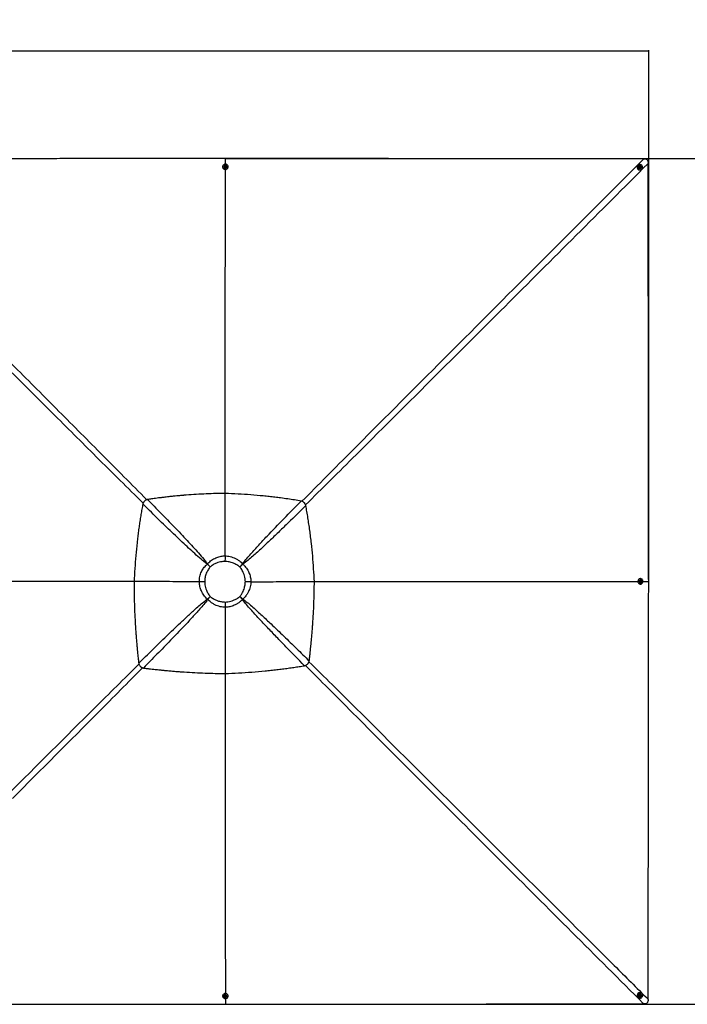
# Model space of a CAD drawing. Header units: millimetres. Extents: x 10 to 13239, y 20 to 10604.
# Tile 86 of 130: x 4773 to 7060, y 7229 to 10604. Entities that reach past the tile are written whole.
import ezdxf

# ---------------------------------------------------------------- set-up
doc = ezdxf.new("R2010")
doc.units = ezdxf.units.MM
doc.layers.add('COMPONENT_GEOMETRY', color=7, linetype='Continuous')
doc.styles.add('SLDTEXTSTYLE0', font='TXT', dxfattribs={"width": 0.75})
doc.dimstyles.new('SLDDIMSTYLE0', dxfattribs={"dimtxt": 75, "dimasz": 3.302, "dimexe": 0, "dimexo": 0.0625, "dimgap": 18.75, "dimtad": 0, "dimtih": 1, "dimtoh": 1, "dimdec": 0, "dimrnd": 1e-09, "dimzin": 12, "dimdsep": 46, "dimtxsty": 'SLDTEXTSTYLE0', "dimsah": 1, "dimcen": 0.09, "dimadec": 0, "dimazin": 3, "dimtfac": 1, "dimtdec": 0, "dimtofl": 0, "dimtmove": 0, "dimatfit": 3, "dimfxl": 1, "dimfrac": 2, "dimtolj": 1, "dimtzin": 12, "dimarcsym": 0})
doc.dimstyles.new('SLDDIMSTYLE1', dxfattribs={"dimtxt": 75, "dimasz": 3.302, "dimexe": 0, "dimexo": 0.0625, "dimgap": 18.75, "dimtad": 0, "dimtih": 1, "dimtoh": 1, "dimdec": 1, "dimrnd": 1e-09, "dimzin": 12, "dimdsep": 46, "dimtxsty": 'SLDTEXTSTYLE0', "dimsah": 1, "dimcen": 0.09, "dimadec": 0, "dimazin": 3, "dimtfac": 1, "dimtdec": 1, "dimtofl": 0, "dimtmove": 0, "dimatfit": 3, "dimfxl": 1, "dimfrac": 2, "dimtolj": 1, "dimtzin": 12, "dimarcsym": 0})

# ---------------------------------------------------------------- blocks, each defined once
blk = doc.blocks.new('_D')
at = {"layer": 'COMPONENT_GEOMETRY', "color": 7}
for p, q in [((3769.6, 10604.5), (3746.7, 10604.5)), ((3746.7, 10604.5), (3746.7, 10485.4)), ((4125.1, 10604.5), (4148, 10604.5)), ((4148, 10604.5), (4148, 10485.4)), ((967.3, 8679.9), (967.3, 10499.6)), ((6927.4, 8679.9), (6927.4, 10499.6)), ((967.3, 10496.4), (3710.5, 10496.4)), ((3746.7, 10485.4), (3769.6, 10485.4)), ((4148, 10485.4), (4125.1, 10485.4)), ((6927.4, 10496.4), (4184.2, 10496.4))]:
    blk.add_line(p, q, dxfattribs=at)
for points in [[(967.3, 10496.4), (970.6, 10495.9), (970.6, 10496.9)], [(6927.4, 10496.4), (6924.1, 10496.9), (6924.1, 10495.9)]]:
    blk.add_solid(points, dxfattribs=at)
at = {"layer": 'COMPONENT_GEOMETRY', "color": 7, "char_height": 75, "attachment_point": 1, "style": 'SLDTEXTSTYLE0'}
for s, insert in [('19\'6.65"', (3769.6, 10582.1)), ('5960mm', (3742.8, 10469.9))]:
    blk.add_mtext(s, dxfattribs=dict(at, insert=insert))
blk = doc.blocks.new('_D_3')
at = {"layer": 'COMPONENT_GEOMETRY', "color": 7}
for p, q in [((5478.6, 10128.7), (7373.3, 10128.7)), ((7370.2, 10128.7), (7370.2, 8801.9)), ((7220.1, 8786.7), (7197.3, 8786.7)), ((7197.3, 8786.7), (7197.3, 8667.6)), ((7520.2, 8786.7), (7543.1, 8786.7)), ((7543.1, 8786.7), (7543.1, 8667.6)), ((7197.3, 8667.6), (7220.1, 8667.6)), ((7543.1, 8667.6), (7520.2, 8667.6)), ((7370.2, 7228.6), (7370.2, 8555.4)), ((5478.6, 7228.6), (7373.3, 7228.6))]:
    blk.add_line(p, q, dxfattribs=at)
for points in [[(7370.2, 10128.7), (7369.7, 10125.4), (7370.7, 10125.4)], [(7370.2, 7228.6), (7370.7, 7231.9), (7369.7, 7231.9)]]:
    blk.add_solid(points, dxfattribs=at)
at = {"layer": 'COMPONENT_GEOMETRY', "color": 7, "char_height": 75, "attachment_point": 1, "style": 'SLDTEXTSTYLE0'}
for s, insert in [('9\'6.17"', (7220.1, 8764.3)), ('2900mm', (7165.6, 8652.1))]:
    blk.add_mtext(s, dxfattribs=dict(at, insert=insert))

msp = doc.modelspace()

# ---------------------------------------------------------------- linework, layer by layer
at = {"color": 7, "linetype": 'Continuous', "lineweight": 25}
for p, q in [((5477.33, 10108.87), (5477.35, 10128.66)), ((5477.34, 10128.66), (5477.35, 10128.66)), ((5467.92, 10100.34), (5467.93, 10099.69)), ((5472.57, 10100.5), (5472.57, 10100.35)), ((5475.59, 10101.57), (5476.58, 10102.89)), ((5476.33, 10100.13), (5475.59, 10101.57)), ((5475.78, 10101.21), (5476.09, 10101.62)), ((5476.09, 10101.62), (5476.58, 10102.28)), ((5478.06, 10100), (5476.33, 10100.13)), ((5476.58, 10102.89), (5478.31, 10102.76)), ((5476.58, 10102.28), (5476.58, 10102.89)), ((5476.58, 10102.28), (5477.44, 10102.21)), ((5477.44, 10102.21), (5478.31, 10102.15)), ((5479.05, 10101.31), (5478.06, 10100)), ((5478.31, 10102.76), (5479.05, 10101.31)), ((5478.31, 10102.15), (5478.31, 10102.76)), ((5478.31, 10102.15), (5478.68, 10101.43)), ((5478.68, 10101.43), (5478.86, 10101.07)), ((5482.07, 10100.38), (5482.07, 10100.53)), ((5486.73, 10099.75), (5486.72, 10100.4)), ((6890.73, 10105.33), (6890.38, 10104.97)), ((6894.1, 10102.12), (6894.02, 10102.04)), ((6896.28, 10098.98), (6896.82, 10100.56)), ((6897.41, 10097.66), (6896.28, 10098.98)), ((6896.72, 10100.28), (6897.33, 10100.37)), ((6896.82, 10100.56), (6898.48, 10100.83)), ((6897.33, 10100.37), (6898.16, 10100.51)), ((6899.07, 10097.93), (6897.41, 10097.66)), ((6898.16, 10100.51), (6898.48, 10100.83)), ((6898.16, 10100.51), (6898.72, 10099.85)), ((6898.48, 10100.83), (6899.61, 10099.51)), ((6898.72, 10099.85), (6899.29, 10099.19)), ((6899.02, 10098.4), (6898.85, 10097.89)), ((6899.29, 10099.19), (6899.02, 10098.4)), ((6899.61, 10099.51), (6899.07, 10097.93)), ((6899.29, 10099.19), (6899.61, 10099.51)), ((6900.74, 10095.32), (6900.82, 10095.4)), ((6910.35, 10126.98), (6915.01, 10126.92)), ((6925.62, 10116.3), (6925.68, 10111.65)), ((6903.67, 10091.67), (6904.03, 10092.03)), ((5476.4, 8766.05), (5476.4, 8766.06)), ((5416.19, 8738.42), (5415.58, 8737.81)), ((5425.73, 8727.97), (5425.79, 8728.03)), ((5526.79, 8727.97), (5526.95, 8727.81)), ((5537.96, 8737.4), (5536.23, 8739.14)), ((5164.99, 8677.8), (5164.98, 8677.81)), ((5164.98, 8677.8), (5164.99, 8677.8)), ((5388.39, 8677.51), (5388.39, 8677.51)), ((5564.73, 8677.54), (5564.74, 8677.54)), ((5782.2, 8677.79), (5782.2, 8677.8)), ((6899.1, 8688.02), (6898.45, 8688.02)), ((6898.71, 8677.88), (6898.83, 8679.6)), ((6900.02, 8676.89), (6898.71, 8677.88)), ((6898.83, 8679.6), (6900.28, 8680.34)), ((6899.23, 8683.37), (6899.09, 8683.37)), ((6900.13, 8677.26), (6899.77, 8677.08)), ((6899.92, 8680.16), (6900.32, 8679.85)), ((6901.46, 8677.63), (6900.02, 8676.89)), ((6900.85, 8677.64), (6900.13, 8677.26)), ((6900.28, 8680.34), (6901.59, 8679.36)), ((6900.32, 8679.85), (6900.98, 8679.36)), ((6900.91, 8678.5), (6900.85, 8677.64)), ((6900.85, 8677.64), (6901.46, 8677.63)), ((6900.98, 8679.36), (6900.91, 8678.5)), ((6900.98, 8679.36), (6901.59, 8679.36)), ((6901.59, 8679.36), (6901.46, 8677.63)), ((6907.57, 8678.63), (6927.36, 8678.64)), ((6927.36, 8678.64), (6927.36, 8678.64)), ((6898.39, 8669.22), (6899.04, 8669.22)), ((6899.06, 8673.87), (6899.2, 8673.87)), ((5527.1, 8626.98), (5526.91, 8626.8)), ((5535.82, 8616.23), (5537.74, 8618.14)), ((5476.43, 8589.71), (5476.43, 8589.72)), ((6896.36, 7258.57), (6897.68, 7259.69)), ((6896.63, 7256.91), (6896.36, 7258.57)), ((6897.68, 7259.69), (6899.26, 7259.16)), ((6898.98, 7259.25), (6899.08, 7258.65)), ((6899.08, 7258.65), (6899.21, 7257.82)), ((6899.26, 7259.16), (6899.53, 7257.5)), ((6900.84, 7261.86), (6900.76, 7261.94)), ((6904.07, 7265.21), (6903.71, 7265.57)), ((5467.93, 7257.55), (5467.93, 7256.91)), ((5472.58, 7256.89), (5472.58, 7256.74)), ((5475.6, 7255.92), (5476.58, 7257.23)), ((5476.34, 7254.48), (5475.6, 7255.92)), ((5475.97, 7255.82), (5475.78, 7256.18)), ((5476.34, 7255.1), (5475.97, 7255.82)), ((5476.34, 7255.1), (5476.34, 7254.48)), ((5477.2, 7255.03), (5476.34, 7255.1)), ((5478.06, 7254.35), (5476.34, 7254.48)), ((5476.58, 7257.23), (5478.31, 7257.1)), ((5478.07, 7254.97), (5477.2, 7255.03)), ((5477.33, 7248.38), (5477.34, 7228.61)), ((5479.05, 7255.66), (5478.06, 7254.35)), ((5478.07, 7254.97), (5478.06, 7254.35)), ((5478.56, 7255.62), (5478.07, 7254.97)), ((5478.31, 7257.1), (5479.05, 7255.66)), ((5478.86, 7256.03), (5478.56, 7255.62)), ((5482.08, 7256.71), (5482.08, 7256.86)), ((5486.73, 7256.85), (5486.73, 7257.5)), ((6890.34, 7252.36), (6890.7, 7252)), ((6894, 7255.27), (6894.08, 7255.19)), ((6897.1, 7256.96), (6896.59, 7257.14)), ((6898.21, 7256.37), (6896.63, 7256.91)), ((6897.89, 7256.7), (6897.1, 7256.96)), ((6898.55, 7257.26), (6897.89, 7256.7)), ((6897.89, 7256.7), (6898.21, 7256.37)), ((6899.53, 7257.5), (6898.21, 7256.37)), ((6899.21, 7257.82), (6898.55, 7257.26)), ((6899.21, 7257.82), (6899.53, 7257.5)), ((6915.02, 7230.4), (6910.4, 7230.33)), ((6925.69, 7245.63), (6925.63, 7241.01))]:
    msp.add_line(p, q, dxfattribs=at)
at = {"color": 7, "linetype": 'Continuous', "lineweight": 25, "flags": 128}
for points in [[(6910.35, 10126.98), (6869.83, 10127.02), (6827.81, 10127.07), (6785.79, 10127.12), (6743.76, 10127.17), (6701.74, 10127.21), (6659.71, 10127.26), (6617.69, 10127.31), (6575.66, 10127.36), (6533.64, 10127.4), (6491.62, 10127.45), (6449.59, 10127.5), (6407.57, 10127.55), (6323.52, 10127.65), (6281.49, 10127.7), (6239.47, 10127.74), (6197.45, 10127.79), (6186.94, 10127.81), (6156.73, 10127.84), (6126.53, 10127.88), (6096.32, 10127.91), (6035.91, 10127.98), (6005.71, 10128.02), (5945.3, 10128.09), (5915.09, 10128.13), (5854.68, 10128.2), (5824.48, 10128.23), (5764.07, 10128.31), (5703.66, 10128.38), (5477.35, 10128.66)], [(5467.93, 10099.66), (5467.95, 10099.07), (5468.26, 10097.4), (5468.92, 10095.82), (5469.9, 10094.38), (5471.16, 10093.15), (5472.67, 10092.17), (5474.35, 10091.48), (5476.15, 10091.1), (5477.99, 10091.06), (5479.8, 10091.34), (5481.53, 10091.95), (5483.09, 10092.85), (5484.42, 10094.02), (5485.49, 10095.4), (5486.24, 10096.95), (5486.65, 10098.6), (5486.73, 10099.72)], [(5486.39, 10102.66), (5485.73, 10104.24), (5484.75, 10105.68), (5483.48, 10106.91), (5481.98, 10107.89), (5480.3, 10108.58), (5478.5, 10108.95), (5476.66, 10109), (5474.84, 10108.71), (5473.12, 10108.11), (5471.56, 10107.2), (5470.22, 10106.04), (5469.16, 10104.65), (5468.41, 10103.1), (5468, 10101.45), (5467.95, 10099.75), (5468.26, 10098.08), (5468.91, 10096.5), (5469.89, 10095.06), (5471.16, 10093.83), (5472.67, 10092.85), (5474.35, 10092.16), (5476.14, 10091.79), (5477.99, 10091.74), (5479.8, 10092.03), (5481.52, 10092.63), (5483.08, 10093.54), (5484.42, 10094.7), (5485.49, 10096.09), (5486.24, 10097.63), (5486.65, 10099.29), (5486.7, 10100.98), (5486.39, 10102.66)], [(5477.71, 10104.88), (5476.42, 10104.81), (5475.2, 10104.43), (5474.13, 10103.75), (5473.3, 10102.84), (5472.77, 10101.75), (5472.57, 10100.58), (5472.73, 10099.39), (5473.23, 10098.3), (5474.03, 10097.36), (5475.08, 10096.66), (5476.29, 10096.25), (5477.58, 10096.15), (5478.85, 10096.38), (5480.01, 10096.91), (5480.97, 10097.71), (5481.65, 10098.72), (5482.02, 10099.87), (5482.04, 10101.06), (5481.71, 10102.21), (5481.05, 10103.23), (5480.12, 10104.06), (5478.97, 10104.62), (5477.71, 10104.88)], [(5477.51, 10103.62), (5476.59, 10103.53), (5475.78, 10103.11), (5475.21, 10102.44), (5474.95, 10101.62), (5475.06, 10100.78), (5475.51, 10100.03), (5476.23, 10099.5), (5477.12, 10099.27), (5478.05, 10099.36), (5478.86, 10099.78), (5479.43, 10100.45), (5479.69, 10101.27), (5479.58, 10102.11), (5479.13, 10102.86), (5478.41, 10103.39), (5477.51, 10103.62)], [(6905.34, 10093.73), (6906.09, 10095.33), (6906.5, 10097.07), (6906.56, 10098.87), (6906.27, 10100.66), (6905.64, 10102.37), (6904.69, 10103.95), (6903.46, 10105.32), (6901.99, 10106.43), (6900.35, 10107.25), (6898.59, 10107.74), (6896.79, 10107.88), (6895.01, 10107.66), (6893.32, 10107.11), (6891.79, 10106.22), (6890.47, 10105.05), (6889.42, 10103.63), (6888.67, 10102.03), (6888.26, 10100.29), (6888.2, 10098.49), (6888.49, 10096.7), (6889.12, 10094.99), (6890.07, 10093.41), (6891.31, 10092.04), (6892.77, 10090.93), (6894.41, 10090.11), (6896.17, 10089.62), (6897.97, 10089.48), (6899.75, 10089.69), (6901.44, 10090.25), (6902.97, 10091.14), (6904.29, 10092.31), (6905.34, 10093.73)], [(6900.94, 10101.69), (6899.97, 10102.55), (6898.83, 10103.14), (6897.58, 10103.4), (6896.32, 10103.31), (6895.15, 10102.89), (6894.14, 10102.16), (6893.39, 10101.18), (6892.93, 10100.02), (6892.81, 10098.76), (6893.04, 10097.51), (6893.59, 10096.35), (6894.43, 10095.36), (6895.5, 10094.63), (6896.71, 10094.21), (6897.97, 10094.12), (6899.2, 10094.37), (6900.3, 10094.96), (6901.19, 10095.82), (6901.8, 10096.9), (6902.09, 10098.12), (6902.03, 10099.39), (6901.64, 10100.6), (6900.94, 10101.69)], [(6899.68, 10100.71), (6898.96, 10101.29), (6898.08, 10101.56), (6897.18, 10101.47), (6896.4, 10101.05), (6895.85, 10100.35), (6895.62, 10099.48), (6895.75, 10098.58), (6896.21, 10097.78), (6896.93, 10097.2), (6897.81, 10096.93), (6898.7, 10097.01), (6899.49, 10097.44), (6900.04, 10098.14), (6900.27, 10099), (6900.14, 10099.91), (6899.68, 10100.71)], [(6927.36, 8678.64), (6927.35, 8689.15), (6927.3, 8731.17), (6927.25, 8773.2), (6927.19, 8815.22), (6927.09, 8899.27), (6927.04, 8941.29), (6926.99, 8983.32), (6926.94, 9025.34), (6926.89, 9067.37), (6926.84, 9109.39), (6926.79, 9151.42), (6926.74, 9193.44), (6926.69, 9235.46), (6926.64, 9277.49), (6926.59, 9319.51), (6926.54, 9361.54), (6926.49, 9403.56), (6926.44, 9445.58), (6926.39, 9487.61), (6926.34, 9529.63), (6926.29, 9571.66), (6926.25, 9613.68), (6926.15, 9697.73), (6926.1, 9739.75), (6926.05, 9781.78), (6926, 9823.8), (6925.96, 9865.83), (6925.91, 9907.85), (6925.86, 9949.87), (6925.81, 9991.9), (6925.77, 10033.92), (6925.72, 10072.79), (6925.68, 10111.65)], [(5476.54, 8980.15), (5476.85, 9426.89), (5477.32, 10085.85), (5477.32, 10091.13)], [(5425.73, 8727.97), (5424.44, 8729.21), (5423.16, 8730.46), (5421.87, 8731.7), (5420.59, 8732.94), (5419.32, 8734.17), (5418.06, 8735.39), (5416.82, 8736.6), (5415.58, 8737.81)], [(5416.19, 8738.42), (5417.36, 8737.15), (5418.54, 8735.87), (5419.73, 8734.58), (5420.93, 8733.28), (5422.14, 8731.97), (5423.36, 8730.66), (5424.57, 8729.34), (5425.79, 8728.03)], [(5526.79, 8727.97), (5527.98, 8729.39), (5529.18, 8730.8), (5530.37, 8732.21), (5531.56, 8733.62), (5532.74, 8735.02), (5533.92, 8736.4), (5535.08, 8737.78), (5536.23, 8739.14)], [(5537.96, 8737.4), (5536.62, 8736.23), (5535.27, 8735.05), (5533.9, 8733.86), (5532.52, 8732.66), (5531.14, 8731.45), (5529.75, 8730.24), (5528.35, 8729.02), (5526.95, 8727.81)], [(5782.19, 8677.84), (5798.22, 8677.85), (6225.64, 8678.15), (6884.61, 8678.61), (6889.9, 8678.62)], [(6901.36, 8669.56), (6902.94, 8670.22), (6904.38, 8671.2), (6905.61, 8672.47), (6906.59, 8673.97), (6907.28, 8675.66), (6907.66, 8677.45), (6907.7, 8679.29), (6907.42, 8681.11), (6906.81, 8682.83), (6905.91, 8684.39), (6904.74, 8685.73), (6903.35, 8686.79), (6901.81, 8687.54), (6900.15, 8687.95), (6898.46, 8688), (6896.78, 8687.69), (6895.2, 8687.03), (6893.77, 8686.04), (6892.53, 8684.78), (6891.55, 8683.27), (6890.86, 8681.59), (6890.49, 8679.79), (6890.44, 8677.95), (6890.73, 8676.13), (6891.33, 8674.41), (6892.24, 8672.85), (6893.4, 8671.52), (6894.79, 8670.45), (6896.34, 8669.7), (6897.99, 8669.29), (6899.69, 8669.25), (6901.36, 8669.56)], [(6903.58, 8678.24), (6903.51, 8679.53), (6903.13, 8680.75), (6902.45, 8681.82), (6901.54, 8682.65), (6900.46, 8683.18), (6899.28, 8683.37), (6898.1, 8683.21), (6897, 8682.71), (6896.06, 8681.91), (6895.36, 8680.86), (6894.95, 8679.65), (6894.85, 8678.36), (6895.08, 8677.09), (6895.61, 8675.93), (6896.42, 8674.97), (6897.42, 8674.29), (6898.57, 8673.92), (6899.76, 8673.91), (6900.91, 8674.24), (6901.93, 8674.9), (6902.76, 8675.83), (6903.32, 8676.97), (6903.58, 8678.24)], [(6902.32, 8678.43), (6902.23, 8679.35), (6901.81, 8680.16), (6901.14, 8680.73), (6900.32, 8680.99), (6899.48, 8680.88), (6898.73, 8680.43), (6898.2, 8679.7), (6897.97, 8678.81), (6898.06, 8677.89), (6898.48, 8677.08), (6899.15, 8676.5), (6899.97, 8676.25), (6900.82, 8676.36), (6901.56, 8676.81), (6902.09, 8677.53), (6902.32, 8678.43)], [(6925.69, 7245.63), (6925.7, 7256.14), (6925.75, 7298.16), (6925.8, 7340.19), (6925.85, 7382.21), (6925.89, 7424.23), (6925.94, 7466.26), (6925.99, 7508.28), (6926.04, 7550.3), (6926.08, 7592.33), (6926.13, 7634.35), (6926.18, 7676.37), (6926.23, 7718.4), (6926.28, 7760.42), (6926.32, 7802.44), (6926.37, 7844.47), (6926.42, 7886.49), (6926.47, 7928.51), (6926.57, 8012.56), (6926.62, 8054.58), (6926.67, 8096.61), (6926.71, 8138.63), (6926.76, 8180.65), (6926.81, 8222.68), (6926.86, 8264.7), (6926.91, 8306.72), (6926.96, 8348.75), (6927.01, 8390.77), (6927.06, 8432.79), (6927.11, 8474.82), (6927.17, 8516.84), (6927.22, 8558.86), (6927.27, 8600.89), (6927.36, 8678.64)], [(5415.59, 8618.01), (5416.8, 8619.1), (5418.01, 8620.19), (5419.24, 8621.3), (5420.47, 8622.41), (5421.71, 8623.53), (5422.96, 8624.66), (5424.21, 8625.78), (5425.46, 8626.92)], [(5425.59, 8626.79), (5424.49, 8625.51), (5423.39, 8624.23), (5422.29, 8622.96), (5421.2, 8621.69), (5420.11, 8620.43), (5419.04, 8619.18), (5417.97, 8617.94), (5416.91, 8616.72)], [(5535.82, 8616.23), (5534.73, 8617.52), (5533.63, 8618.82), (5532.53, 8620.13), (5531.41, 8621.45), (5530.29, 8622.78), (5529.17, 8624.12), (5528.04, 8625.46), (5526.91, 8626.8)], [(5527.1, 8626.98), (5528.45, 8625.86), (5529.79, 8624.74), (5531.14, 8623.62), (5532.48, 8622.5), (5533.81, 8621.4), (5535.13, 8620.3), (5536.44, 8619.21), (5537.74, 8618.14)], [(5476.62, 8362.66), (5476.67, 8279.87), (5476.9, 7929.41), (5477.17, 7502.52), (5477.32, 7266.05)], [(5468.26, 7254.59), (5468.92, 7253.01), (5469.9, 7251.58), (5471.17, 7250.35), (5472.68, 7249.37), (5474.36, 7248.68), (5476.16, 7248.3), (5478, 7248.26), (5479.81, 7248.54), (5481.54, 7249.15), (5483.09, 7250.05), (5484.43, 7251.21), (5485.5, 7252.6), (5486.25, 7254.14), (5486.65, 7255.8), (5486.7, 7257.49), (5486.39, 7259.16), (5485.73, 7260.74), (5484.75, 7262.18), (5483.48, 7263.41), (5481.98, 7264.38), (5480.29, 7265.08), (5478.49, 7265.45), (5476.65, 7265.5), (5474.84, 7265.21), (5473.12, 7264.61), (5471.56, 7263.7), (5470.22, 7262.54), (5469.16, 7261.15), (5468.41, 7259.61), (5468, 7257.96), (5467.95, 7256.26), (5468.26, 7254.59)], [(5476.94, 7252.37), (5478.23, 7252.44), (5479.46, 7252.82), (5480.52, 7253.5), (5481.35, 7254.41), (5481.88, 7255.49), (5482.07, 7256.67), (5481.92, 7257.85), (5481.41, 7258.95), (5480.61, 7259.88), (5479.56, 7260.58), (5478.35, 7260.99), (5477.06, 7261.09), (5475.79, 7260.86), (5474.64, 7260.33), (5473.68, 7259.53), (5472.99, 7258.52), (5472.63, 7257.38), (5472.61, 7256.19), (5472.94, 7255.04), (5473.6, 7254.02), (5474.54, 7253.19), (5475.68, 7252.63), (5476.94, 7252.37)], [(6892.43, 7250.64), (6894.04, 7249.9), (6895.77, 7249.49), (6897.57, 7249.43), (6899.36, 7249.72), (6901.08, 7250.35), (6902.65, 7251.31), (6904.02, 7252.54), (6905.14, 7254), (6905.95, 7255.64), (6906.44, 7257.4), (6906.58, 7259.2), (6906.37, 7260.98), (6905.81, 7262.67), (6904.93, 7264.2), (6903.75, 7265.51), (6902.34, 7266.56), (6900.73, 7267.31), (6898.99, 7267.72), (6897.2, 7267.78), (6895.4, 7267.49), (6893.69, 7266.85), (6892.12, 7265.9), (6890.75, 7264.67), (6889.63, 7263.21), (6888.81, 7261.57), (6888.32, 7259.81), (6888.18, 7258.01), (6888.4, 7256.23), (6888.96, 7254.54), (6889.84, 7253.01), (6891.01, 7251.69), (6892.43, 7250.64)], [(6900.39, 7255.05), (6901.26, 7256.01), (6901.84, 7257.16), (6902.1, 7258.41), (6902.01, 7259.67), (6901.59, 7260.84), (6900.86, 7261.84), (6899.88, 7262.6), (6898.72, 7263.05), (6897.47, 7263.17), (6896.21, 7262.94), (6895.05, 7262.39), (6894.07, 7261.55), (6893.34, 7260.48), (6892.91, 7259.27), (6892.82, 7258.01), (6893.08, 7256.78), (6893.66, 7255.68), (6894.52, 7254.8), (6895.6, 7254.19), (6896.82, 7253.9), (6898.09, 7253.95), (6899.31, 7254.35), (6900.39, 7255.05)], [(6899.41, 7256.3), (6899.99, 7257.02), (6900.26, 7257.9), (6900.17, 7258.79), (6899.75, 7259.58), (6899.05, 7260.12), (6898.19, 7260.35), (6897.28, 7260.23), (6896.48, 7259.77), (6895.9, 7259.05), (6895.63, 7258.17), (6895.72, 7257.27), (6896.14, 7256.49), (6896.84, 7255.94), (6897.71, 7255.71), (6898.61, 7255.84), (6899.41, 7256.3)], [(4734.67, 7229), (4777.51, 7228.98), (4820.34, 7228.96), (4863.17, 7228.94), (4906, 7228.92), (4948.84, 7228.9), (4991.67, 7228.87), (5077.33, 7228.83), (5120.17, 7228.81), (5163, 7228.78), (5205.83, 7228.76), (5248.66, 7228.74), (5291.5, 7228.71), (5334.33, 7228.69), (5377.16, 7228.67), (5419.99, 7228.64), (5477.33, 7228.61)], [(5477.13, 7253.62), (5478.05, 7253.72), (5478.86, 7254.13), (5479.44, 7254.8), (5479.69, 7255.62), (5479.58, 7256.46), (5479.13, 7257.21), (5478.41, 7257.74), (5477.51, 7257.97), (5476.59, 7257.87), (5475.78, 7257.46), (5475.21, 7256.79), (5474.96, 7255.97), (5475.06, 7255.13), (5475.51, 7254.38), (5476.24, 7253.85), (5477.13, 7253.62)], [(5477.34, 7228.61), (5487.85, 7228.63), (5529.87, 7228.68), (5571.9, 7228.73), (5613.92, 7228.78), (5697.97, 7228.89), (5739.99, 7228.94), (5782.01, 7228.99), (5824.04, 7229.04), (5866.06, 7229.09), (5908.09, 7229.15), (5950.11, 7229.2), (5992.13, 7229.25), (6034.16, 7229.3), (6076.18, 7229.35), (6118.2, 7229.4), (6160.23, 7229.45), (6202.25, 7229.5), (6244.27, 7229.55), (6286.3, 7229.6), (6328.32, 7229.65), (6370.35, 7229.7), (6412.37, 7229.75), (6496.42, 7229.85), (6538.44, 7229.9), (6580.46, 7229.95), (6622.49, 7230), (6664.51, 7230.05), (6706.54, 7230.1), (6748.56, 7230.15), (6790.58, 7230.19), (6832.61, 7230.24), (6871.5, 7230.29), (6910.4, 7230.33)]]:
    msp.add_lwpolyline(points, dxfattribs=at)
at = {"color": 8, "linetype": 'Continuous', "lineweight": 25, "flags": 128}
msp.add_lwpolyline([(5165, 8677.83), (5037.97, 8677.92), (4708.55, 8678.15), (4296.78, 8678.45), (4064.82, 8678.62)], dxfattribs=at)
at = {"color": 7, "linetype": 'Continuous', "lineweight": 25}
for centre, radius, start, end in [((5477.32, 10100.68), 4.76, 183.91894, 356.44303), ((5477.14, 10100.82), 1.32, 142.88313, 168.62478), ((5477.31, 10100.67), 1.55, 85.03048, 142.03721), ((5477.36, 10100.71), 1.5, 28.37071, 86.64231), ((5477.52, 10100.83), 1.3, 7.57617, 27.27076), ((6897.24, 10098.54), 9.41, 136.89966, 313.10034), ((6897.5, 10098.8), 4.75, 136.97967, 313.02033), ((6897.55, 10098.99), 1.4, 99.01573, 129.92703), ((6897.56, 10098.87), 1.52, 40.14041, 98.59876), ((6897.71, 10098.84), 1.38, 315.20155, 341.39686), ((6897.59, 10098.86), 1.5, 341.9418, 41.03756), ((6899.38, 8678.62), 4.76, 93.5553, 266.08272), ((6899.53, 8678.41), 1.29, 277.37787, 297.36995), ((6899.53, 8678.81), 1.32, 52.84748, 78.46746), ((6899.41, 8678.59), 1.5, 298.41626, 356.62515), ((6899.37, 8678.63), 1.55, 355.01965, 52.06031), ((5477.32, 7256.56), 4.76, 3.60788, 176.03117), ((6897.25, 7258.74), 9.41, 46.56665, 222.7198), ((6897.5, 7258.49), 4.75, 46.64625, 222.63765), ((6897.57, 7258.43), 1.52, 310.13803, 8.5812), ((6897.7, 7258.43), 1.4, 9.03157, 39.61762), ((5477.12, 7256.41), 1.29, 187.5543, 207.37914), ((5477.29, 7256.53), 1.5, 208.45441, 266.64981), ((5477.34, 7256.58), 1.55, 265.02177, 322.01548), ((5477.51, 7256.42), 1.32, 322.87042, 348.24167), ((6897.54, 7258.28), 1.38, 225.22854, 251.42944), ((6897.57, 7258.39), 1.5, 251.96619, 311.06336)]:
    msp.add_arc(centre, radius, start, end, dxfattribs=at)
for points, knots in [([(5477.34, 10128.66), (5473.84, 10128.65), (5456.33, 10128.63), (5424.81, 10128.59), (5382.79, 10128.54), (5326.76, 10128.47), (5270.72, 10128.4), (5214.69, 10128.34), (5172.67, 10128.29), (5130.64, 10128.24), (5088.62, 10128.19), (5046.6, 10128.14), (5004.57, 10128.09), (4962.55, 10128.04), (4920.53, 10127.99), (4878.5, 10127.94), (4836.48, 10127.89), (4794.45, 10127.84), (4752.43, 10127.79), (4710.41, 10127.74), (4668.38, 10127.69), (4626.36, 10127.64), (4584.33, 10127.6), (4528.3, 10127.53), (4472.27, 10127.47), (4416.24, 10127.4), (4374.21, 10127.36), (4332.19, 10127.31), (4290.17, 10127.26), (4248.14, 10127.21), (4206.12, 10127.17), (4164.1, 10127.12), (4123.13, 10127.07), (4083.21, 10127.03), (4057.31, 10127), (4044.36, 10126.99)], [0, 0, 0, 0, 0.0073315, 0.0366577, 0.0659838, 0.0953099, 0.1539621, 0.1832883, 0.2126144, 0.2419405, 0.2712666, 0.3005927, 0.3299188, 0.3592449, 0.388571, 0.4178971, 0.4472232, 0.4765493, 0.5058755, 0.5352016, 0.5645277, 0.5938538, 0.6231799, 0.652506, 0.7111583, 0.7404844, 0.7698105, 0.7991366, 0.8284627, 0.8577888, 0.887115, 0.9164411, 0.9457672, 0.9728836, 1, 1, 1, 1]), ([(6925.62, 10116.3), (6925.57, 10116.97), (6925.47, 10118.29), (6924.91, 10120.21), (6924.03, 10121.99), (6922.54, 10123.98), (6920.13, 10125.8), (6917.33, 10126.76), (6915.6, 10126.87), (6915.01, 10126.92)], [0, 0, 0, 0, 0.1201165, 0.2401676, 0.3583241, 0.4764323, 0.6867803, 0.8929908, 1, 1, 1, 1]), ([(5476.53, 8980.15), (5465.89, 8980.01), (5444.28, 8979.73), (5411.39, 8978.61), (5377.59, 8976.89), (5353.96, 8975.24), (5340.75, 8974.18), (5338.21, 8973.98), (5335.57, 8973.76), (5332.84, 8973.53), (5330.02, 8973.29), (5327.1, 8973.04), (5322.2, 8972.6), (5315.11, 8971.95), (5306.63, 8971.13), (5298.55, 8970.32), (5291.01, 8969.53), (5283.07, 8968.66), (5274.74, 8967.72), (5265.03, 8966.59), (5254.48, 8965.3), (5243.59, 8963.91), (5233.8, 8962.61), (5225.12, 8961.42), (5217.52, 8960.36), (5212.82, 8959.68), (5210.64, 8959.37)], [0, 0, 0, 0, 0.119562, 0.2429365, 0.3698522, 0.4999594, 0.50921, 0.51875, 0.5286504, 0.5389114, 0.5495319, 0.56051, 0.5718454, 0.60485, 0.6405247, 0.6676241, 0.6960557, 0.725808, 0.7573991, 0.7902907, 0.8356638, 0.8768056, 0.9137649, 0.9465883, 0.9753195, 1, 1, 1, 1]), ([(5476.4, 8766.06), (5476.41, 8777.26), (5476.42, 8817.2), (5476.47, 8888.56), (5476.51, 8948.72), (5476.53, 8980.15)], [0, 0, 0, 0, 0.15698933, 0.55960248, 1, 1, 1, 1]), ([(5737.13, 8954.09), (5729.52, 8955.32), (5714.09, 8957.83), (5690.6, 8961.31), (5671.49, 8963.93), (5656.97, 8965.79), (5647.21, 8966.99), (5637.36, 8968.16), (5627.41, 8969.28), (5617.37, 8970.37), (5596.34, 8972.53), (5564.11, 8975.38), (5520.53, 8978.34), (5491.25, 8979.54), (5476.53, 8980.15)], [0, 0, 0, 0, 0.0882628, 0.1788893, 0.2718562, 0.3090117, 0.3465189, 0.3843743, 0.4225752, 0.4611172, 0.4999797, 0.6645749, 0.8314117, 1, 1, 1, 1]), ([(5210.64, 8959.37), (5209.71, 8959.1), (5207.9, 8958.58), (5205.25, 8957.42), (5202.77, 8955.94), (5200.48, 8954.08), (5198.49, 8951.9), (5196.86, 8949.48), (5195.55, 8946.87), (5194.95, 8945.06), (5194.65, 8944.13)], [0, 0, 0, 0, 0.1249542, 0.2441922, 0.372164, 0.4971601, 0.6238637, 0.7525129, 0.8735601, 1, 1, 1, 1]), ([(5210.64, 8959.37), (5225.9, 8943.81), (5256.42, 8912.7), (5301.91, 8865.79), (5338.43, 8827.35), (5366.12, 8797.49), (5385.16, 8776.32), (5400.61, 8758.29), (5410.83, 8745.52), (5414.94, 8740.07), (5416.19, 8738.42)], [0, 0, 0, 0, 0.2163502, 0.4327, 0.6490402, 0.7433285, 0.8376132, 0.932286, 0.979483, 1, 1, 1, 1]), ([(5536.23, 8739.14), (5536.81, 8739.9), (5541.53, 8746.05), (5550.7, 8757.34), (5568.58, 8778.02), (5591.66, 8803.42), (5629.77, 8843.81), (5678.22, 8894.07), (5717.49, 8934.08), (5737.13, 8954.09)], [0, 0, 0, 0, 0.0097088, 0.0789714, 0.1482447, 0.2886622, 0.4290905, 0.7145422, 1, 1, 1, 1]), ([(5753.02, 8938.49), (5752.72, 8939.42), (5752.13, 8941.24), (5750.85, 8943.86), (5749.26, 8946.31), (5747.29, 8948.53), (5745.03, 8950.45), (5742.55, 8952), (5739.9, 8953.24), (5738.07, 8953.8), (5737.13, 8954.09)], [0, 0, 0, 0, 0.1255924, 0.2458594, 0.3738105, 0.4995642, 0.6255125, 0.7540304, 0.8742673, 1, 1, 1, 1]), ([(5194.65, 8944.13), (5193.54, 8938.13), (5191.32, 8926.04), (5188.18, 8907.72), (5185.16, 8889.07), (5182.3, 8870.11), (5179.6, 8850.84), (5177.09, 8831.29), (5173.84, 8803.45), (5170.31, 8767.24), (5167, 8722.65), (5165.66, 8692.78), (5164.98, 8677.81)], [0, 0, 0, 0, 0.0681863, 0.1375144, 0.2079514, 0.2794636, 0.3520095, 0.4255423, 0.5000055, 0.6655341, 0.8324216, 1, 1, 1, 1]), ([(5415.58, 8737.81), (5413.94, 8739.06), (5408.51, 8743.18), (5395.78, 8753.43), (5377.8, 8768.91), (5356.67, 8788), (5326.82, 8815.78), (5288.35, 8852.45), (5241.38, 8898.15), (5210.23, 8928.8), (5194.65, 8944.13)], [0, 0, 0, 0, 0.0204589, 0.0675469, 0.1620342, 0.2561537, 0.3502763, 0.5668445, 0.7834221, 1, 1, 1, 1]), ([(5753.02, 8938.49), (5732.98, 8918.83), (5702.92, 8889.35), (5662.64, 8850.3), (5632.45, 8821.36), (5607.21, 8797.6), (5586.94, 8778.97), (5571.27, 8764.95), (5555.1, 8750.92), (5543.67, 8741.91), (5537.96, 8737.4)], [0, 0, 0, 0, 0.2856028, 0.4284115, 0.5712197, 0.7115301, 0.7817041, 0.8518771, 0.9259056, 1, 1, 1, 1]), ([(5782.2, 8677.8), (5781.46, 8692.46), (5779.96, 8721.7), (5776.56, 8765.32), (5772.94, 8801.77), (5769.49, 8831.07), (5766.61, 8853.27), (5763.51, 8875.12), (5760.2, 8896.59), (5756.73, 8917.68), (5754.25, 8931.59), (5753.02, 8938.49)], [0, 0, 0, 0, 0.1677752, 0.3345951, 0.4999217, 0.5863858, 0.671688, 0.7557548, 0.838527, 0.9199564, 1, 1, 1, 1]), ([(5416.19, 8738.42), (5417.67, 8740.03), (5421, 8743.68), (5426.79, 8748.76), (5433.47, 8753.61), (5440.53, 8757.7), (5447.87, 8760.99), (5455.4, 8763.48), (5462.73, 8765.09), (5469.75, 8765.97), (5474.19, 8766.02), (5476.4, 8766.05)], [0, 0, 0, 0, 0.0958503, 0.2165323, 0.337506, 0.4581538, 0.5738707, 0.6898878, 0.8055856, 0.902797, 1, 1, 1, 1]), ([(5476.01, 8746.8), (5474.26, 8746.78), (5470.75, 8746.73), (5464.1, 8746.09), (5456.12, 8744.59), (5447.95, 8741.95), (5441.01, 8738.79), (5435.24, 8735.46), (5430.13, 8731.87), (5427.13, 8729.21), (5425.79, 8728.03)], [0, 0, 0, 0, 0.0958109, 0.1916188, 0.3650492, 0.5384395, 0.6596711, 0.7811666, 0.9023715, 1, 1, 1, 1]), ([(5476.4, 8766.05), (5476.35, 8763.61), (5476.24, 8758.66), (5476.11, 8752.18), (5476.04, 8748.2), (5476.01, 8746.89), (5476.01, 8746.8)], [0, 0, 0, 0, 0.3949531, 0.8013675, 0.9860156, 1, 1, 1, 1]), ([(5526.79, 8727.97), (5525.24, 8729.22), (5522.16, 8731.71), (5516.41, 8735.48), (5509.53, 8739.16), (5501.76, 8742.27), (5494.08, 8744.49), (5486.59, 8745.94), (5480.54, 8746.61), (5477.01, 8746.76), (5476.01, 8746.8)], [0, 0, 0, 0, 0.1076831, 0.2153687, 0.3734856, 0.5316239, 0.6695175, 0.8076959, 0.9456263, 1, 1, 1, 1]), ([(5476.4, 8766.06), (5477.69, 8766.01), (5482.07, 8765.85), (5489.5, 8764.87), (5498.52, 8762.69), (5507.68, 8759.36), (5516.79, 8754.77), (5524.68, 8749.48), (5531.14, 8744.2), (5534.53, 8740.83), (5536.23, 8739.14)], [0, 0, 0, 0, 0.0575694, 0.1950798, 0.3330376, 0.4705744, 0.6286585, 0.7867645, 0.8933805, 1, 1, 1, 1]), ([(5388.39, 8677.51), (5388.36, 8679.05), (5388.29, 8683.52), (5389, 8690.92), (5390.83, 8699.55), (5393.53, 8707.5), (5396.9, 8714.7), (5400.73, 8721.17), (5405.16, 8727.22), (5410.08, 8732.83), (5413.75, 8736.15), (5415.58, 8737.81)], [0, 0, 0, 0, 0.0675368, 0.1960023, 0.3249444, 0.4534405, 0.563228, 0.6732895, 0.7831019, 0.8915489, 1, 1, 1, 1]), ([(5425.73, 8727.97), (5424.38, 8726.49), (5421.67, 8723.52), (5417.56, 8717.81), (5413.6, 8710.81), (5410.47, 8703.02), (5408.43, 8695.56), (5407.24, 8688.59), (5406.76, 8682.59), (5406.79, 8678.93), (5406.8, 8677.62)], [0, 0, 0, 0, 0.1090082, 0.2180214, 0.3816354, 0.5452777, 0.6730199, 0.801074, 0.9288532, 1, 1, 1, 1]), ([(5545.77, 8677.58), (5545.57, 8681.01), (5545.19, 8687.63), (5543.16, 8697.25), (5540.43, 8705.65), (5537.08, 8713.01), (5533.42, 8719.36), (5529.95, 8724.26), (5527.67, 8726.97), (5526.95, 8727.81)], [0, 0, 0, 0, 0.188295, 0.3630098, 0.5376921, 0.6715625, 0.8057355, 0.939572, 1, 1, 1, 1]), ([(5537.96, 8737.4), (5538.92, 8736.48), (5542.02, 8733.48), (5546.83, 8727.96), (5552.03, 8720.67), (5556.25, 8713.19), (5559.53, 8705.68), (5561.97, 8698.25), (5563.59, 8691.02), (5564.52, 8684.1), (5564.66, 8679.72), (5564.73, 8677.54)], [0, 0, 0, 0, 0.0592984, 0.1920073, 0.3250567, 0.4577267, 0.5735357, 0.6896049, 0.8053961, 0.9026907, 1, 1, 1, 1]), ([(5164.98, 8677.8), (5164.94, 8666.7), (5164.86, 8644.11), (5165.42, 8609.61), (5166.54, 8573.96), (5167.78, 8548.75), (5168.61, 8534.34), (5168.81, 8531.03), (5169.02, 8527.61), (5169.24, 8524.08), (5169.47, 8520.43), (5169.84, 8514.86), (5170.37, 8507.2), (5171.02, 8498.31), (5171.66, 8489.92), (5172.28, 8482.14), (5172.96, 8473.97), (5173.72, 8465.28), (5174.65, 8455.01), (5175.71, 8443.76), (5176.86, 8432.18), (5177.93, 8421.85), (5178.9, 8412.76), (5179.76, 8404.9), (5180.31, 8400.07), (5180.55, 8397.86)], [0, 0, 0, 0, 0.1186108, 0.2416442, 0.3688887, 0.5000595, 0.5114961, 0.5232973, 0.5355052, 0.5481189, 0.5611372, 0.5745599, 0.6077932, 0.6432549, 0.6699406, 0.697748, 0.7266696, 0.7576012, 0.7910222, 0.8369786, 0.8784433, 0.915448, 0.9480233, 0.976198, 1, 1, 1, 1]), ([(5356.12, 8677.59), (5355.62, 8677.59), (5324.6, 8677.64), (5260.89, 8677.71), (5197.67, 8677.77), (5164.98, 8677.8)], [0, 0, 0, 0, 0.0077263, 0.4869452, 1, 1, 1, 1]), ([(5388.39, 8677.51), (5378.11, 8677.54), (5367.36, 8677.57), (5356.6, 8677.58), (5356.12, 8677.59)], [0, 0, 0, 0, 0.9550206, 1, 1, 1, 1]), ([(5406.8, 8677.62), (5406.7, 8677.62), (5405.68, 8677.61), (5402.05, 8677.58), (5395.85, 8677.54), (5390.9, 8677.52), (5388.39, 8677.51)], [0, 0, 0, 0, 0.0150064, 0.1631598, 0.5756012, 1, 1, 1, 1]), ([(5415.59, 8618.01), (5414.34, 8619.18), (5411.01, 8622.29), (5406.09, 8627.86), (5401.05, 8634.79), (5396.88, 8642.01), (5393.57, 8649.41), (5391.08, 8656.9), (5389.46, 8664.14), (5388.55, 8671.03), (5388.44, 8675.35), (5388.39, 8677.51)], [0, 0, 0, 0, 0.0762392, 0.20309, 0.3302607, 0.4570782, 0.5739182, 0.6910465, 0.807867, 0.9039347, 1, 1, 1, 1]), ([(5406.8, 8677.62), (5406.83, 8675.82), (5406.88, 8672.23), (5407.53, 8665.47), (5409.06, 8657.4), (5411.75, 8649.06), (5415.01, 8641.88), (5418.52, 8635.81), (5422.06, 8630.82), (5424.53, 8627.99), (5425.46, 8626.92)], [0, 0, 0, 0, 0.0973941, 0.19478499, 0.36853609, 0.54225129, 0.66899711, 0.79603656, 0.92275395, 1, 1, 1, 1]), ([(5527.1, 8626.98), (5528.31, 8628.51), (5530.75, 8631.56), (5534.48, 8637.29), (5538.15, 8644.19), (5541.25, 8652), (5543.47, 8659.7), (5544.92, 8667.18), (5545.58, 8673.17), (5545.73, 8676.64), (5545.77, 8677.58)], [0, 0, 0, 0, 0.1066284, 0.2132586, 0.3730117, 0.5327827, 0.6712425, 0.8099818, 0.9484751, 1, 1, 1, 1]), ([(5564.74, 8677.54), (5564.67, 8676.21), (5564.46, 8671.83), (5563.41, 8664.41), (5561.16, 8655.46), (5557.79, 8646.37), (5553.16, 8637.3), (5547.88, 8629.48), (5542.68, 8623.12), (5539.39, 8619.8), (5537.74, 8618.14)], [0, 0, 0, 0, 0.0593681, 0.1969913, 0.3350483, 0.4726965, 0.631533, 0.7903928, 0.8951923, 1, 1, 1, 1]), ([(5564.73, 8677.54), (5562.29, 8677.54), (5557.34, 8677.54), (5550.92, 8677.56), (5547.04, 8677.58), (5545.83, 8677.58), (5545.77, 8677.58)], [0, 0, 0, 0, 0.4010987, 0.8138331, 0.99079, 1, 1, 1, 1]), ([(5564.74, 8677.54), (5572.06, 8677.55), (5608.3, 8677.64), (5680.79, 8677.7), (5745.96, 8677.76), (5782.2, 8677.79)], [0, 0, 0, 0, 0.1010202, 0.4999925, 1, 1, 1, 1]), ([(5764.56, 8405.79), (5765.11, 8410.41), (5766.16, 8419.25), (5767.6, 8431.92), (5768.85, 8443.4), (5769.81, 8452.59), (5770.54, 8459.74), (5771.07, 8465.08), (5771.56, 8470.16), (5772.11, 8475.89), (5772.77, 8483.02), (5773.52, 8491.43), (5774.29, 8500.3), (5775, 8508.96), (5775.66, 8517.4), (5776.27, 8525.63), (5776.85, 8533.65), (5778, 8550.65), (5779.5, 8576.48), (5780.96, 8610.95), (5781.9, 8644.64), (5782.1, 8666.84), (5782.2, 8677.79)], [0, 0, 0, 0, 0.0511567, 0.0979328, 0.1402737, 0.1781276, 0.1996061, 0.2192866, 0.2371616, 0.2558194, 0.282561, 0.3159834, 0.3486286, 0.3804871, 0.4115521, 0.441817, 0.471277, 0.499959, 0.6292543, 0.7558506, 0.8794998, 1, 1, 1, 1]), ([(5180.55, 8397.86), (5196.32, 8413.37), (5227.84, 8444.38), (5275.32, 8490.67), (5316.32, 8529.96), (5350.75, 8562.34), (5374.56, 8583.95), (5394.6, 8601.3), (5406.92, 8611.38), (5414.03, 8616.82), (5415.59, 8618.01)], [0, 0, 0, 0, 0.2056995, 0.4113992, 0.6170928, 0.734471, 0.8518425, 0.9167606, 0.9816704, 1, 1, 1, 1]), ([(5416.91, 8616.72), (5415.71, 8615.15), (5410.26, 8608.06), (5400.18, 8595.77), (5382.8, 8575.75), (5361.18, 8551.95), (5328.77, 8517.51), (5289.44, 8476.5), (5243.11, 8428.98), (5212.06, 8397.44), (5196.53, 8381.66)], [0, 0, 0, 0, 0.0183102, 0.0831717, 0.1480414, 0.2653572, 0.3826796, 0.5884492, 0.7942245, 1, 1, 1, 1]), ([(5415.59, 8618.01), (5415.9, 8617.71), (5416.33, 8617.27), (5416.77, 8616.85), (5416.91, 8616.72)], [0, 0, 0, 0, 0.6953321, 1, 1, 1, 1]), ([(5476.43, 8589.72), (5475.4, 8589.75), (5471.21, 8589.89), (5463.9, 8590.8), (5454.69, 8593), (5445.41, 8596.37), (5436.27, 8601.01), (5428.4, 8606.32), (5421.97, 8611.62), (5418.59, 8615.02), (5416.91, 8616.72)], [0, 0, 0, 0, 0.0463742, 0.1871603, 0.3284384, 0.4692554, 0.6275796, 0.7859267, 0.8929619, 1, 1, 1, 1]), ([(5425.59, 8626.79), (5425.58, 8626.8), (5425.53, 8626.84), (5425.49, 8626.89), (5425.46, 8626.92)], [0, 0, 0, 0, 0.304881, 1, 1, 1, 1]), ([(5425.59, 8626.79), (5427.14, 8625.52), (5430.24, 8622.98), (5436.01, 8619.14), (5442.96, 8615.39), (5450.37, 8612.42), (5457.25, 8610.39), (5463.47, 8609.05), (5469.83, 8608.15), (5474.14, 8607.94), (5476.29, 8607.84)], [0, 0, 0, 0, 0.1087004, 0.2180993, 0.3764885, 0.5369116, 0.651363, 0.765818, 0.8829077, 1, 1, 1, 1]), ([(5476.29, 8607.84), (5479.65, 8608.08), (5486.2, 8608.55), (5495.82, 8610.61), (5503.96, 8613.26), (5510.8, 8616.26), (5516.42, 8619.28), (5521.84, 8622.75), (5525.22, 8625.45), (5526.91, 8626.8)], [0, 0, 0, 0, 0.1834491, 0.3579596, 0.5346463, 0.6494773, 0.7643046, 0.8821548, 1, 1, 1, 1]), ([(5535.82, 8616.23), (5535.34, 8615.76), (5532.63, 8613.02), (5527.32, 8608.37), (5519.53, 8602.83), (5511.72, 8598.44), (5504.05, 8595.11), (5496.67, 8592.67), (5489.55, 8591.02), (5482.79, 8590.05), (5478.55, 8589.82), (5476.43, 8589.71)], [0, 0, 0, 0, 0.0304336, 0.1735145, 0.3169746, 0.4600103, 0.57634, 0.69291, 0.8092238, 0.9045997, 1, 1, 1, 1]), ([(5748.98, 8389.46), (5727.58, 8411.21), (5695.49, 8443.83), (5652.97, 8487.54), (5622.12, 8519.62), (5597.21, 8545.99), (5578.2, 8566.59), (5563.91, 8582.5), (5549.61, 8598.89), (5540.42, 8610.45), (5535.82, 8616.23)], [0, 0, 0, 0, 0.2936454, 0.4404758, 0.5873052, 0.7224843, 0.7900915, 0.8576975, 0.9288188, 1, 1, 1, 1]), ([(5537.74, 8618.14), (5538.44, 8617.6), (5544.66, 8612.82), (5556.13, 8603.5), (5577.23, 8585.26), (5603.11, 8561.74), (5638.23, 8528.6), (5677.6, 8490.83), (5721.16, 8448.42), (5750.09, 8420), (5764.56, 8405.79)], [0, 0, 0, 0, 0.0085004, 0.0755545, 0.142618, 0.2780365, 0.4134652, 0.6089742, 0.8044871, 1, 1, 1, 1]), ([(5476.29, 8607.84), (5476.29, 8607.78), (5476.3, 8606.85), (5476.32, 8603.32), (5476.37, 8597.18), (5476.41, 8592.23), (5476.43, 8589.72)], [0, 0, 0, 0, 0.00898726, 0.14957787, 0.56871434, 1, 1, 1, 1]), ([(5476.43, 8589.71), (5476.45, 8575.37), (5476.49, 8537.53), (5476.54, 8461.85), (5476.59, 8400.5), (5476.61, 8362.66)], [0, 0, 0, 0, 0.1894251, 0.49998982, 1, 1, 1, 1]), ([(5180.55, 8397.86), (5180.72, 8397.2), (5181.04, 8395.9), (5181.69, 8394.05), (5182.64, 8391.92), (5184.01, 8389.61), (5185.76, 8387.5), (5187.52, 8385.9), (5189.18, 8384.68), (5191.21, 8383.51), (5193.66, 8382.43), (5195.56, 8381.92), (5196.53, 8381.66)], [0, 0, 0, 0, 0.084537, 0.1659775, 0.2447429, 0.3736133, 0.4992799, 0.5835224, 0.6686455, 0.7554589, 0.8745431, 1, 1, 1, 1]), ([(5196.53, 8381.66), (5200.86, 8381.13), (5209.11, 8380.12), (5220.89, 8378.74), (5231.48, 8377.54), (5240.85, 8376.52), (5248.25, 8375.73), (5253.9, 8375.15), (5258.03, 8374.72), (5261.63, 8374.36), (5265.31, 8374), (5269.87, 8373.55), (5276.16, 8372.95), (5283.69, 8372.25), (5291.74, 8371.53), (5299.62, 8370.86), (5307.31, 8370.22), (5314.82, 8369.62), (5322.14, 8369.06), (5329.27, 8368.54), (5346.02, 8367.36), (5372.21, 8365.76), (5407.69, 8364.16), (5442.41, 8363.09), (5465.3, 8362.8), (5476.61, 8362.66)], [0, 0, 0, 0, 0.046523, 0.0887838, 0.1267323, 0.1603175, 0.1894954, 0.2061967, 0.2209862, 0.2338571, 0.2448033, 0.2604284, 0.2828485, 0.3123109, 0.3411202, 0.3692705, 0.3967547, 0.4235679, 0.4497048, 0.4751609, 0.4999622, 0.6289572, 0.7554622, 0.8792149, 1, 1, 1, 1]), ([(5476.61, 8362.66), (5491.95, 8363.33), (5522.5, 8364.66), (5568.03, 8367.78), (5604.99, 8371.02), (5633.43, 8373.95), (5653.45, 8376.2), (5673.17, 8378.6), (5692.58, 8381.13), (5711.67, 8383.79), (5730.44, 8386.55), (5742.83, 8388.5), (5748.98, 8389.46)], [0, 0, 0, 0, 0.16816438, 0.33496857, 0.49995282, 0.57455156, 0.64814811, 0.72070147, 0.79218408, 0.86257239, 0.93185015, 1, 1, 1, 1]), ([(5748.98, 8389.46), (5749.94, 8389.75), (5751.81, 8390.32), (5754.51, 8391.61), (5757.01, 8393.25), (5759.01, 8395.06), (5760.53, 8396.85), (5761.68, 8398.52), (5762.79, 8400.54), (5763.81, 8402.96), (5764.31, 8404.83), (5764.56, 8405.79)], [0, 0, 0, 0, 0.12619311, 0.24653003, 0.37518011, 0.50160316, 0.58520239, 0.66991576, 0.75644673, 0.87515007, 1, 1, 1, 1]), ([(5477.33, 7228.61), (5477.33, 7228.61), (5477.33, 7228.61), (5477.34, 7228.61), (5477.34, 7228.61)], [0, 0, 0, 0, 0.173907, 1, 1, 1, 1]), ([(6915.02, 7230.4), (6915.68, 7230.44), (6917.01, 7230.54), (6918.93, 7231.1), (6920.71, 7231.98), (6922.69, 7233.47), (6924.52, 7235.88), (6925.47, 7238.69), (6925.59, 7240.42), (6925.63, 7241.01)], [0, 0, 0, 0, 0.1200822, 0.2400954, 0.3582259, 0.4762931, 0.6866152, 0.8927773, 1, 1, 1, 1])]:
    msp.add_open_spline(points, degree=3, knots=knots, dxfattribs=at)
at = {"color": 8, "linetype": 'Continuous', "lineweight": 25}
for points, knots in [([(5195.6, 8946.81), (5169.39, 8972.75), (5115.85, 9025.73), (5011.92, 9129.16), (4883.72, 9256.98), (4581.08, 9559.3), (4296.71, 9843.83), (4062.29, 10078.39), (4029.5, 10111.22), (4029.04, 10111.68)], [0, 0, 0, 0, 0.0671482, 0.1371521, 0.2668883, 0.3966247, 0.9155846, 0.9988185, 1, 1, 1, 1]), ([(4044.36, 10126.99), (4044.81, 10126.53), (4208.51, 9962.51), (4442.76, 9727.78), (4726.77, 9442.93), (4897.9, 9271.16), (5025.61, 9142.72), (5129.01, 9038.55), (5182.03, 8984.83), (5207.97, 8958.54)], [0, 0, 0, 0, 0.001181, 0.4214955, 0.6032047, 0.7329044, 0.8626041, 0.9327543, 1, 1, 1, 1]), ([(5739.82, 8953.19), (5767.84, 8981.53), (5824.97, 9039.33), (5980.31, 9195.56), (6304.12, 9520.29), (6636.8, 9853.23), (6871.65, 10088.25), (6909.89, 10126.52), (6910.35, 10126.98)], [0, 0, 0, 0, 0.07215335, 0.14716663, 0.39880772, 0.9021042, 0.99882455, 1, 1, 1, 1]), ([(6925.68, 10111.65), (6925.22, 10111.2), (6761.38, 9947.44), (6526.37, 9712.58), (6193.35, 9380.03), (5994.34, 9181.57), (5838.16, 9026.26), (5780.41, 8969.16), (5752.09, 8941.16)], [0, 0, 0, 0, 0.0011756, 0.4191921, 0.6012517, 0.8529176, 0.9278764, 1, 1, 1, 1]), ([(4733.02, 7948.92), (4831.68, 8047.4), (4980.93, 8196.37), (5130.64, 8344.74), (5181.38, 8395.03)], [0, 0, 0, 0, 0.6610552, 1, 1, 1, 1]), ([(5193.67, 8382.51), (5143.42, 8331.81), (4995.09, 8182.14), (4846.14, 8032.94), (4747.65, 7934.28)], [0, 0, 0, 0, 0.3387683, 1, 1, 1, 1]), ([(6910.4, 7230.33), (6909.94, 7230.79), (6746.28, 7394.33), (6511.42, 7629.03), (6179.12, 7961.38), (5982.67, 8158.11), (5831.32, 8310.1), (5777.92, 8364.01), (5751.78, 8390.39)], [0, 0, 0, 0, 0.0011883, 0.4232836, 0.6074368, 0.8610751, 0.9320015, 1, 1, 1, 1]), ([(5763.76, 8403.02), (5790.22, 8376.87), (5844.31, 8323.43), (5996.62, 8172.18), (6318.79, 7851.3), (6651.49, 7519.31), (6886.49, 7284.76), (6925.23, 7246.09), (6925.69, 7245.63)], [0, 0, 0, 0, 0.0681014, 0.1391744, 0.3927392, 0.8998837, 0.9988123, 1, 1, 1, 1])]:
    msp.add_open_spline(points, degree=3, knots=knots, dxfattribs=at)

# ---------------------------------------------------------------- dimensions: what is measured, and where the dimension line sits
at = {"layer": 'COMPONENT_GEOMETRY', "color": 7}
for base, p1, p2, angle, dimstyle, picture, middle in [((6927.36, 10496.43), (967.33, 8678.64), (6927.36, 8678.64), 0, 'SLDDIMSTYLE0', '_D', (3947.35, 10496.43)), ((7370.1633, 7228.6106), (5477.3453, 10128.6563), (5477.3429, 7228.6121), 89.99995, 'SLDDIMSTYLE1', '_D_3', (7370.1644, 8678.6327))]:
    dim = msp.add_linear_dim(base=base, p1=p1, p2=p2, angle=angle, dimstyle=dimstyle, dxfattribs=at)
    dim.commit()
    dim.dimension.update_dxf_attribs({"geometry": picture, "text_midpoint": middle, "dimtype": 160})

doc.saveas('drawing.dxf')
